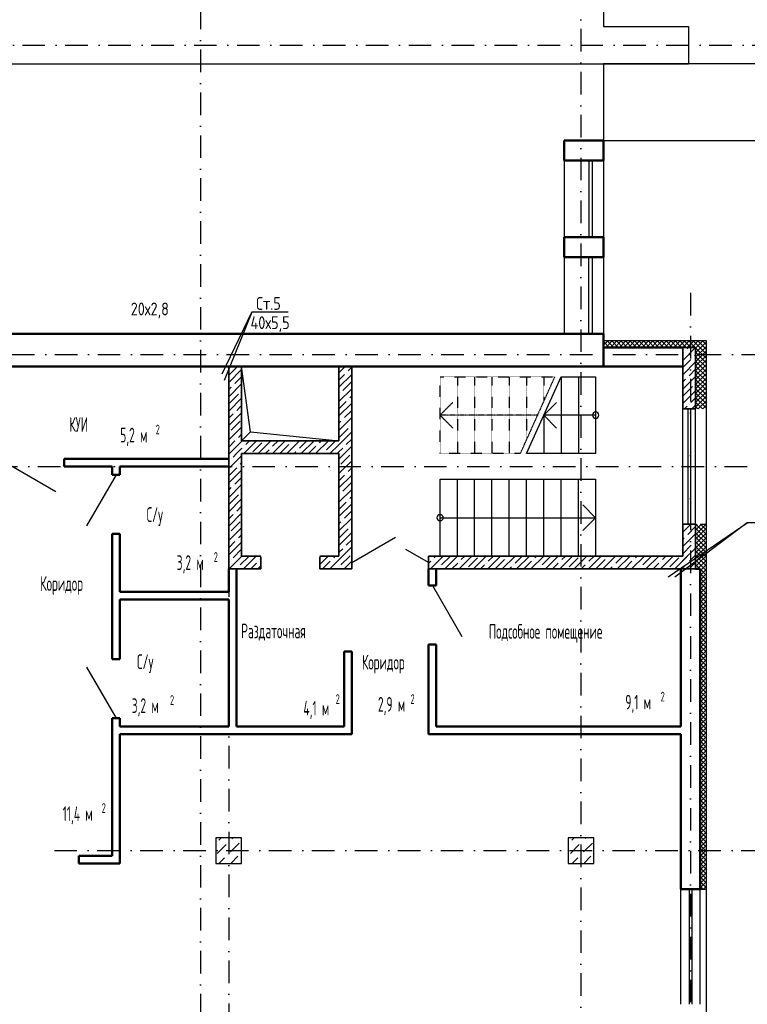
# Model space of a CAD drawing. Extents: x -1560602 to 321118, y -2308202 to -430103.
# Tile 78 of 104: x -1494215 to -1482851, y -2116615 to -2101237. Entities that reach past the tile are written whole.
import ezdxf
from ezdxf.enums import TextEntityAlignment as Align

# ---------------------------------------------------------------- set-up
doc = ezdxf.new("R2010")
doc.units = 0
doc.header["$MEASUREMENT"] = 0
for name, pattern in [('Dot & Dashed', [670.277762, 352.777767, -176.388884, 0, -141.111112]), ('Штриховая', [0.4, 0.2, -0.2]), ('Штрихпунктирная', [0.670278, 0.352778, -0.176389, 0, -0.141111])]:
    doc.linetypes.add(name, pattern=pattern)
doc.layers.get('0').update_dxf_attribs({"color": 255, "linetype": 'CONTINUOUS'})
doc.layers.add('Диафрагма', color=2, linetype='CONTINUOUS', lineweight=35)
doc.layers.add('стены', color=5, linetype='CONTINUOUS', lineweight=50)
for name, color, linetype in [('Колонна', 7, 'CONTINUOUS'), ('колонна нижнего ряда', 1, 'CONTINUOUS'), ('Оси', 253, 'Dot & Dashed'), ('отделка', 240, 'CONTINUOUS'), ('Текст', 7, 'CONTINUOUS'), ('Утеплитель', 6, 'CONTINUOUS')]:
    doc.layers.add(name, color=color, linetype=linetype)
doc.styles.get("Standard").update_dxf_attribs({"font": 'spds.shx', "width": 0.7, "height": 250})

msp = doc.modelspace()

# ---------------------------------------------------------------- linework, layer by layer
at = {"color": 0, "linetype": 'Continuous'}
for p, q in [((-1485099.3, -2090024.8), (-1485099.3, -2101344.8)), ((-1485099.3, -2101344.8), (-1483769.3, -2101344.8)), ((-1483769.3, -2101344.8), (-1483769.3, -2101924.8)), ((-1483769.3, -2101924.8), (-1485099.3, -2101924.8)), ((-1485099.3, -2101924.8), (-1485099.3, -2106254.8)), ((-1490607.9, -2107673.4), (-1490749.3, -2106654.8)), ((-1486299.3, -2108014.8), (-1485759.3, -2106814.8)), ((-1485759.3, -2106814.8), (-1485219.3, -2106814.8)), ((-1485759.3, -2106814.8), (-1485759.3, -2108014.8)), ((-1485489.3, -2106814.8), (-1485489.3, -2108014.8)), ((-1485219.3, -2106814.8), (-1485219.3, -2108014.8)), ((-1486029.3, -2107414.8), (-1485829.3, -2107214.8)), ((-1486029.3, -2107414.8), (-1486029.3, -2108014.8)), ((-1485829.3, -2107614.8), (-1486029.3, -2107414.8)), ((-1485219.3, -2107414.8), (-1486029.3, -2107414.8)), ((-1490749.3, -2107814.8), (-1490607.9, -2107673.4)), ((-1490607.9, -2107673.4), (-1489229.3, -2107814.8)), ((-1485219.3, -2108014.8), (-1486299.3, -2108014.8)), ((-1487649.3, -2109614.8), (-1487649.3, -2108414.8)), ((-1487649.3, -2108414.8), (-1485219.3, -2108414.8)), ((-1487379.3, -2109614.8), (-1487379.3, -2108414.8)), ((-1487109.3, -2109614.8), (-1487109.3, -2108414.8)), ((-1486839.3, -2109614.8), (-1486839.3, -2108414.8)), ((-1486569.3, -2109614.8), (-1486569.3, -2108414.8)), ((-1486299.3, -2109614.8), (-1486299.3, -2108414.8)), ((-1486029.3, -2109614.8), (-1486029.3, -2108414.8)), ((-1485759.3, -2109614.8), (-1485759.3, -2108414.8)), ((-1485489.3, -2109614.8), (-1485489.3, -2108414.8)), ((-1485219.3, -2108414.8), (-1485219.3, -2109614.8)), ((-1485419.3, -2108814.8), (-1485219.3, -2109014.8)), ((-1487649.3, -2109014.8), (-1485219.3, -2109014.8)), ((-1485219.3, -2109014.8), (-1485419.3, -2109214.8)), ((-1485219.3, -2109614.8), (-1487649.3, -2109614.8))]:
    msp.add_line(p, q, dxfattribs=at)
at = {"color": 0, "ltscale": 100}
for p, q in [((-1494849.3, -2101924.8), (-1483769.3, -2101924.8)), ((-1481689.3, -2101924.8), (-1485099.3, -2101924.8)), ((-1485709.3, -2103124.8), (-1485709.3, -2106144.8)), ((-1485099.3, -2103124.8), (-1485096.6, -2106144.8)), ((-1485099.3, -2103124.8), (-1481689.3, -2103124.8)), ((-1485324.3, -2103434.8), (-1485324.3, -2104634.8)), ((-1485274.3, -2103434.8), (-1485274.3, -2104634.8)), ((-1485324.3, -2106144.8), (-1485324.3, -2104944.8)), ((-1485274.3, -2104944.8), (-1485274.3, -2106144.8))]:
    msp.add_line(p, q, dxfattribs=at)
at = {"color": 0}
for p, q in [((-1491051.9, -2106769.5, 0), (-1490589.6, -2105803.2)), ((-1490589.6, -2105803.2), (-1491020.5, -2106874.8, 0)), ((-1490019.4, -2105803.2), (-1490589.6, -2105803.2)), ((-1484087.4, -2109938.6, 0), (-1482853.5, -2109096.2)), ((-1482853.5, -2109096.2), (-1483982, -2109943.3, 0)), ((-1482283.3, -2109096.2), (-1482853.5, -2109096.2))]:
    msp.add_line(p, q, dxfattribs=at)
at = {"color": 0, "linetype": 'Штриховая'}
for p, q in [((-1487649.3, -2108014.8), (-1487649.3, -2106814.8)), ((-1487649.3, -2106814.8), (-1485859.2, -2106814.8)), ((-1487379.3, -2106814.8), (-1487379.3, -2108014.8)), ((-1487109.3, -2106814.8), (-1487109.3, -2108014.8)), ((-1486839.3, -2106814.8), (-1486839.3, -2108014.8)), ((-1486569.3, -2106814.8), (-1486569.3, -2108014.8)), ((-1485859.2, -2106814.8), (-1486399.2, -2108014.8)), ((-1486299.3, -2106814.8), (-1486299.3, -2107792.8)), ((-1486029.3, -2106814.8), (-1486029.3, -2107192.8)), ((-1486399.2, -2108014.8), (-1487649.3, -2108014.8))]:
    msp.add_line(p, q, dxfattribs=at)
at = {"color": 0, "linetype": 'Штрихпунктирная'}
for p, q in [((-1487649.3, -2107414.8), (-1487449.3, -2107214.8)), ((-1487449.3, -2107614.8), (-1487649.3, -2107414.8)), ((-1486129.2, -2107414.8), (-1487649.3, -2107414.8))]:
    msp.add_line(p, q, dxfattribs=at)
at = {"color": 0, "linetype": 'Continuous'}
for centre, start, end in [((-1485219.3, -2107414.8), 90, 270), ((-1485219.3, -2107414.8), 270, 90), ((-1487649.3, -2109014.8), 90, 270), ((-1487649.3, -2109014.8), 270, 90)]:
    msp.add_arc(centre, 50, start, end, dxfattribs=at)
at = {"layer": 'Диафрагма', "color": 0, "ltscale": 100}
for p, q in [((-1483859.3, -2106354.8), (-1483859.3, -2107314.8)), ((-1483859.3, -2106354.8), (-1483659.3, -2106354.8)), ((-1483659.3, -2107314.8), (-1483659.3, -2106354.8)), ((-1483859.3, -2107314.8), (-1483659.3, -2107314.8)), ((-1490749.3, -2107814.8), (-1489229.3, -2107814.8)), ((-1483859.3, -2109114.8), (-1483859.3, -2109614.8)), ((-1483859.3, -2109114.8), (-1483659.3, -2109114.8)), ((-1483659.3, -2109814.8), (-1483659.3, -2109114.8)), ((-1487829.3, -2109814.8), (-1487829.3, -2109614.8))]:
    msp.add_line(p, q, dxfattribs=at)
at = {"layer": 'Диафрагма', "color": 0, "lineweight": -3, "ltscale": 100}
for p, q in [((-1483859.3, -2106558.8), (-1483659.3, -2106358.8)), ((-1483816.9, -2106404.1), (-1483816.9, -2106404.1)), ((-1483788.8, -2106376.1), (-1483767.5, -2106354.8)), ((-1483859.3, -2106446.6), (-1483844.9, -2106432.2)), ((-1483859.3, -2106671.1), (-1483732.7, -2106544.5)), ((-1483704.6, -2106516.4), (-1483704.6, -2106516.4)), ((-1483676.6, -2106488.3), (-1483659.3, -2106471.1)), ((-1490949.3, -2106676.8), (-1490927.3, -2106654.8)), ((-1490949.3, -2106789.1), (-1490825.8, -2106665.6)), ((-1490949.3, -2106901.4), (-1490749.3, -2106701.4)), ((-1489229.3, -2106752.9), (-1489131.2, -2106654.8)), ((-1489085.9, -2106721.8), (-1489029.3, -2106665.2)), ((-1483859.3, -2106783.3), (-1483659.3, -2106583.3)), ((-1483760.8, -2106797), (-1483659.3, -2106695.6)), ((-1490853.9, -2106918.2), (-1490749.3, -2106813.6)), ((-1489229.3, -2106977.4), (-1489029.3, -2106777.4)), ((-1489229.3, -2106865.2), (-1489142, -2106777.9)), ((-1489114, -2106749.8), (-1489114, -2106749.8)), ((-1483859.3, -2107007.8), (-1483659.3, -2106807.8)), ((-1483859.3, -2106895.6), (-1483816.9, -2106853.1)), ((-1483788.8, -2106825.1), (-1483788.8, -2106825.1)), ((-1490949.3, -2107125.9), (-1490749.3, -2106925.9)), ((-1490949.3, -2107013.6), (-1490910, -2106974.3)), ((-1490882, -2106946.3), (-1490882, -2106946.3)), ((-1489229.3, -2107201.9), (-1489029.3, -2107001.9)), ((-1489170.1, -2107030.5), (-1489029.8, -2106890.1)), ((-1483844.9, -2107105.7), (-1483704.6, -2106965.4)), ((-1483676.6, -2106937.3), (-1483676.6, -2106937.3)), ((-1490949.3, -2107350.4), (-1490749.3, -2107150.4)), ((-1490938.1, -2107226.9), (-1490797.8, -2107086.6)), ((-1490769.7, -2107058.5), (-1490769.7, -2107058.5)), ((-1489229.3, -2107089.7), (-1489226.2, -2107086.6)), ((-1489198.2, -2107058.5), (-1489198.2, -2107058.5)), ((-1489085.9, -2107170.8), (-1489085.9, -2107170.8)), ((-1489057.9, -2107142.7), (-1489029.3, -2107114.2)), ((-1483859.3, -2107232.3), (-1483659.3, -2107032.3)), ((-1483732.7, -2107218), (-1483659.3, -2107144.6)), ((-1490825.8, -2107339.1), (-1490749.3, -2107262.6)), ((-1489229.3, -2107314.2), (-1489114, -2107198.8)), ((-1489229.3, -2107426.4), (-1489029.3, -2107226.4)), ((-1483829.5, -2107314.8), (-1483788.8, -2107274.1)), ((-1483760.8, -2107246), (-1483760.8, -2107246)), ((-1483717.3, -2107314.8), (-1483659.3, -2107256.9)), ((-1490949.3, -2107574.9), (-1490749.3, -2107374.9)), ((-1490949.3, -2107462.6), (-1490882, -2107395.3)), ((-1490853.9, -2107367.2), (-1490853.9, -2107367.2)), ((-1489229.3, -2107650.9), (-1489029.3, -2107450.9)), ((-1489170.1, -2107479.5), (-1489170.1, -2107479.5)), ((-1489142, -2107451.4), (-1489029.3, -2107338.7)), ((-1490949.3, -2107799.4), (-1490749.3, -2107599.4)), ((-1490910, -2107647.8), (-1490769.7, -2107507.5)), ((-1489229.3, -2107538.7), (-1489198.2, -2107507.5)), ((-1489226.2, -2107760.1), (-1489085.9, -2107619.8)), ((-1489057.9, -2107591.7), (-1489057.9, -2107591.7)), ((-1489029.8, -2107563.7), (-1489029.3, -2107563.2)), ((-1490938.1, -2107675.9), (-1490938.1, -2107675.9)), ((-1490825.8, -2107788.2), (-1490825.8, -2107788.2)), ((-1490797.8, -2107760.1), (-1490749.3, -2107711.6)), ((-1489229.3, -2107875.4), (-1489029.3, -2107675.4)), ((-1489114, -2107872.4), (-1489029.3, -2107787.7)), ((-1490949.3, -2107911.6), (-1490853.9, -2107816.2)), ((-1490940.2, -2108014.8), (-1490749.3, -2107823.9)), ((-1490828, -2108014.8), (-1490749.3, -2107936.1)), ((-1490749.3, -2107823.9), (-1490740.2, -2107814.8)), ((-1490749.3, -2107936.1), (-1490741.7, -2107928.5)), ((-1490715.7, -2108014.8), (-1490515.7, -2107814.8)), ((-1490713.6, -2107900.4), (-1490713.6, -2107900.4)), ((-1490685.5, -2107872.4), (-1490628, -2107814.8)), ((-1490573.3, -2107984.6), (-1490433, -2107844.3)), ((-1490491.2, -2108014.8), (-1490291.2, -2107814.8)), ((-1490404.9, -2107816.2), (-1490404.9, -2107816.2)), ((-1490292.6, -2107928.5), (-1490292.6, -2107928.5)), ((-1490266.7, -2108014.8), (-1490066.7, -2107814.8)), ((-1490264.6, -2107900.4), (-1490179, -2107814.8)), ((-1490152.3, -2108012.7), (-1490012, -2107872.4)), ((-1490042.2, -2108014.8), (-1489842.2, -2107814.8)), ((-1489983.9, -2107844.3), (-1489983.9, -2107844.3)), ((-1489955.9, -2107816.2), (-1489954.5, -2107814.8)), ((-1489843.6, -2107928.5), (-1489729.9, -2107814.8)), ((-1489817.7, -2108014.8), (-1489617.7, -2107814.8)), ((-1489705.4, -2108014.8), (-1489591.1, -2107900.4)), ((-1489593.2, -2108014.8), (-1489393.2, -2107814.8)), ((-1489563, -2107872.4), (-1489563, -2107872.4)), ((-1489534.9, -2107844.3), (-1489505.4, -2107814.8)), ((-1489422.7, -2107956.5), (-1489282.4, -2107816.2)), ((-1489368.7, -2108014.8), (-1489229.3, -2107875.4)), ((-1489229.3, -2108099.9), (-1489029.3, -2107899.9)), ((-1489229.3, -2107987.7), (-1489170.1, -2107928.5)), ((-1489142, -2107900.4), (-1489142, -2107900.4)), ((-1490949.3, -2108023.9), (-1490940.2, -2108014.8)), ((-1490949.3, -2108248.4), (-1490749.3, -2108048.4)), ((-1490910, -2108096.9), (-1490910, -2108096.9)), ((-1490882, -2108068.8), (-1490828, -2108014.8)), ((-1490601.3, -2108012.7), (-1490601.3, -2108012.7)), ((-1490379, -2108014.8), (-1490320.7, -2107956.5)), ((-1489929.9, -2108014.8), (-1489899.8, -2107984.6)), ((-1489871.7, -2107956.5), (-1489871.7, -2107956.5)), ((-1489480.9, -2108014.8), (-1489478.8, -2108012.7)), ((-1489450.7, -2107984.6), (-1489450.7, -2107984.6)), ((-1489256.4, -2108014.8), (-1489229.3, -2107987.7)), ((-1489198.2, -2108181), (-1489057.9, -2108040.7)), ((-1489029.8, -2108012.7), (-1489029.8, -2108012.7)), ((-1490949.3, -2108136.1), (-1490938.1, -2108124.9)), ((-1490949.3, -2108360.6), (-1490825.8, -2108237.2)), ((-1490797.8, -2108209.1), (-1490797.8, -2108209.1)), ((-1490769.7, -2108181), (-1490749.3, -2108160.6)), ((-1489229.3, -2108324.4), (-1489029.3, -2108124.4)), ((-1489226.2, -2108209.1), (-1489226.2, -2108209.1)), ((-1489085.9, -2108293.3), (-1489029.3, -2108236.7)), ((-1490949.3, -2108472.9), (-1490749.3, -2108272.9)), ((-1490853.9, -2108489.7), (-1490749.3, -2108385.2)), ((-1489229.3, -2108549), (-1489029.3, -2108349)), ((-1489229.3, -2108436.7), (-1489142, -2108349.4)), ((-1489114, -2108321.4), (-1489114, -2108321.4)), ((-1490949.3, -2108697.4), (-1490749.3, -2108497.4)), ((-1490949.3, -2108585.2), (-1490910, -2108545.9)), ((-1490882, -2108517.8), (-1490882, -2108517.8)), ((-1489170.1, -2108602), (-1489029.8, -2108461.7)), ((-1490938.1, -2108798.4), (-1490797.8, -2108658.1)), ((-1490769.7, -2108630.1), (-1490769.7, -2108630.1)), ((-1489229.3, -2108773.5), (-1489029.3, -2108573.5)), ((-1489229.3, -2108661.2), (-1489226.2, -2108658.1)), ((-1489198.2, -2108630.1), (-1489198.2, -2108630.1)), ((-1489057.9, -2108714.2), (-1489029.3, -2108685.7)), ((-1490949.3, -2108921.9), (-1490749.3, -2108721.9)), ((-1490825.8, -2108910.7), (-1490749.3, -2108834.2)), ((-1489229.3, -2108885.7), (-1489114, -2108770.4)), ((-1489229.3, -2108998), (-1489029.3, -2108798)), ((-1489085.9, -2108742.3), (-1489085.9, -2108742.3)), ((-1490949.3, -2109146.4), (-1490749.3, -2108946.4)), ((-1490949.3, -2109034.2), (-1490882, -2108966.8)), ((-1490853.9, -2108938.8), (-1490853.9, -2108938.8)), ((-1489229.3, -2109222.5), (-1489029.3, -2109022.5)), ((-1489142, -2109022.9), (-1489029.3, -2108910.2)), ((-1490949.3, -2109370.9), (-1490749.3, -2109170.9)), ((-1490910, -2109219.4), (-1490769.7, -2109079.1)), ((-1489229.3, -2109110.2), (-1489198.2, -2109079.1)), ((-1489170.1, -2109051), (-1489170.1, -2109051)), ((-1489057.9, -2109163.3), (-1489057.9, -2109163.3)), ((-1489029.8, -2109135.2), (-1489029.3, -2109134.7)), ((-1483859.5, -2109240.9), (-1483733.5, -2109114.8)), ((-1483859.3, -2109128.4), (-1483845.7, -2109114.8)), ((-1483782, -2109275.5), (-1483659.3, -2109152.9)), ((-1490938.1, -2109247.5), (-1490938.1, -2109247.5)), ((-1490797.8, -2109331.6), (-1490749.3, -2109283.2)), ((-1489229.3, -2109447), (-1489029.3, -2109247)), ((-1489226.2, -2109331.6), (-1489085.9, -2109191.3)), ((-1483860, -2109465.8), (-1483659.3, -2109265.1)), ((-1483859.8, -2109353.3), (-1483838.1, -2109331.6)), ((-1483810, -2109303.6), (-1483810, -2109303.6)), ((-1490949.3, -2109483.2), (-1490853.9, -2109387.8)), ((-1490949.3, -2109595.4), (-1490749.3, -2109395.4)), ((-1490825.8, -2109359.7), (-1490825.8, -2109359.7)), ((-1489172.6, -2109614.8), (-1489029.3, -2109471.5)), ((-1489142, -2109472), (-1489142, -2109472)), ((-1489114, -2109443.9), (-1489029.3, -2109359.2)), ((-1483860.2, -2109578.2), (-1483725.8, -2109443.9)), ((-1483697.8, -2109415.8), (-1483697.8, -2109415.8)), ((-1483669.7, -2109387.8), (-1483659.3, -2109377.4)), ((-1490944.2, -2109814.8), (-1490744.2, -2109614.8)), ((-1490882, -2109640.3), (-1490749.3, -2109507.7)), ((-1490769.7, -2109752.6), (-1490631.9, -2109614.8)), ((-1490719.7, -2109814.8), (-1490519.7, -2109614.8)), ((-1489529.3, -2109747), (-1489397.1, -2109614.8)), ((-1489529.3, -2109634.7), (-1489509.4, -2109614.8)), ((-1489372.6, -2109814.8), (-1489172.6, -2109614.8)), ((-1489310.4, -2109640.3), (-1489284.9, -2109614.8)), ((-1489229.3, -2109559.2), (-1489170.1, -2109500)), ((-1489198.2, -2109752.6), (-1489060.4, -2109614.8)), ((-1489060.4, -2109614.8), (-1489057.9, -2109612.3)), ((-1489029.8, -2109584.2), (-1489029.8, -2109584.2)), ((-1487829.3, -2109618.5), (-1487825.6, -2109614.8)), ((-1487801.1, -2109814.8), (-1487601.1, -2109614.8)), ((-1487738.9, -2109640.3), (-1487713.3, -2109614.8)), ((-1487626.6, -2109752.6), (-1487488.8, -2109614.8)), ((-1487576.6, -2109814.8), (-1487376.6, -2109614.8)), ((-1487352.1, -2109814.8), (-1487152.1, -2109614.8)), ((-1487317.9, -2109668.4), (-1487264.3, -2109614.8)), ((-1487127.6, -2109814.8), (-1486927.6, -2109614.8)), ((-1486903.1, -2109814.8), (-1486703.1, -2109614.8)), ((-1486897, -2109696.5), (-1486815.3, -2109614.8)), ((-1486678.6, -2109814.8), (-1486478.6, -2109614.8)), ((-1486476, -2109724.5), (-1486366.3, -2109614.8)), ((-1486454, -2109814.8), (-1486254, -2109614.8)), ((-1486229.5, -2109814.8), (-1486029.5, -2109614.8)), ((-1486167.3, -2109640.3), (-1486141.8, -2109614.8)), ((-1486055.1, -2109752.6), (-1485917.3, -2109614.8)), ((-1486005, -2109814.8), (-1485805, -2109614.8)), ((-1485780.5, -2109814.8), (-1485580.5, -2109614.8)), ((-1485746.4, -2109668.4), (-1485692.8, -2109614.8)), ((-1485556, -2109814.8), (-1485356, -2109614.8)), ((-1485331.5, -2109814.8), (-1485131.5, -2109614.8)), ((-1485325.4, -2109696.5), (-1485243.8, -2109614.8)), ((-1485107, -2109814.8), (-1484907, -2109614.8)), ((-1484904.5, -2109724.5), (-1484794.8, -2109614.8)), ((-1484882.5, -2109814.8), (-1484682.5, -2109614.8)), ((-1484658, -2109814.8), (-1484458, -2109614.8)), ((-1484595.8, -2109640.3), (-1484570.2, -2109614.8)), ((-1484483.5, -2109752.6), (-1484345.7, -2109614.8)), ((-1484433.5, -2109814.8), (-1484233.5, -2109614.8)), ((-1484209, -2109814.8), (-1484009, -2109614.8)), ((-1484174.8, -2109668.4), (-1484121.2, -2109614.8)), ((-1483984.5, -2109814.8), (-1483789.3, -2109619.6)), ((-1483860.4, -2109690.7), (-1483659.3, -2109489.6)), ((-1483753.9, -2109696.5), (-1483659.3, -2109601.9)), ((-1490949.3, -2109707.7), (-1490938.1, -2109696.5)), ((-1490910, -2109668.4), (-1490910, -2109668.4)), ((-1490797.8, -2109780.7), (-1490797.8, -2109780.7)), ((-1490607.4, -2109814.8), (-1490517.1, -2109724.5)), ((-1490495.2, -2109814.8), (-1490449.3, -2109769)), ((-1490489.1, -2109696.5), (-1490489.1, -2109696.5)), ((-1490461, -2109668.4), (-1490449.3, -2109656.7)), ((-1489484.9, -2109814.8), (-1489366.5, -2109696.5)), ((-1489338.5, -2109668.4), (-1489338.5, -2109668.4)), ((-1489226.2, -2109780.7), (-1489226.2, -2109780.7)), ((-1489148.1, -2109814.8), (-1489029.3, -2109696)), ((-1487829.3, -2109730.8), (-1487795, -2109696.5)), ((-1487766.9, -2109668.4), (-1487766.9, -2109668.4)), ((-1487654.7, -2109780.7), (-1487654.7, -2109780.7)), ((-1487464.3, -2109814.8), (-1487374.1, -2109724.5)), ((-1487346, -2109696.5), (-1487346, -2109696.5)), ((-1487205.7, -2109780.7), (-1487065.4, -2109640.3)), ((-1487015.3, -2109814.8), (-1486953.1, -2109752.6)), ((-1486925, -2109724.5), (-1486925, -2109724.5)), ((-1486784.7, -2109808.7), (-1486644.4, -2109668.4)), ((-1486616.3, -2109640.3), (-1486616.3, -2109640.3)), ((-1486566.3, -2109814.8), (-1486532.2, -2109780.7)), ((-1486504.1, -2109752.6), (-1486504.1, -2109752.6)), ((-1486341.8, -2109814.8), (-1486223.5, -2109696.5)), ((-1486195.4, -2109668.4), (-1486195.4, -2109668.4)), ((-1486083.1, -2109780.7), (-1486083.1, -2109780.7)), ((-1485892.8, -2109814.8), (-1485802.5, -2109724.5)), ((-1485774.4, -2109696.5), (-1485774.4, -2109696.5)), ((-1485634.1, -2109780.7), (-1485493.8, -2109640.3)), ((-1485443.8, -2109814.8), (-1485381.6, -2109752.6)), ((-1485353.5, -2109724.5), (-1485353.5, -2109724.5)), ((-1485213.2, -2109808.7), (-1485072.9, -2109668.4)), ((-1485044.8, -2109640.3), (-1485044.8, -2109640.3)), ((-1484994.8, -2109814.8), (-1484960.6, -2109780.7)), ((-1484932.5, -2109752.6), (-1484932.5, -2109752.6)), ((-1484770.2, -2109814.8), (-1484651.9, -2109696.5)), ((-1484623.9, -2109668.4), (-1484623.9, -2109668.4)), ((-1484511.6, -2109780.7), (-1484511.6, -2109780.7)), ((-1484321.2, -2109814.8), (-1484231, -2109724.5)), ((-1484202.9, -2109696.5), (-1484202.9, -2109696.5)), ((-1484062.6, -2109780.7), (-1483922.3, -2109640.3)), ((-1483872.2, -2109814.8), (-1483810, -2109752.6)), ((-1483860.6, -2109803.2), (-1483810, -2109752.6)), ((-1483782, -2109724.5), (-1483782, -2109724.5)), ((-1483760, -2109814.8), (-1483659.3, -2109714.1)), ((-1490831.9, -2109814.8), (-1490825.8, -2109808.7)), ((-1489260.4, -2109814.8), (-1489254.3, -2109808.7)), ((-1489035.9, -2109814.8), (-1489029.3, -2109808.2)), ((-1487688.8, -2109814.8), (-1487682.8, -2109808.7)), ((-1487233.7, -2109808.7), (-1487233.7, -2109808.7)), ((-1486117.3, -2109814.8), (-1486111.2, -2109808.7)), ((-1485662.2, -2109808.7), (-1485662.2, -2109808.7)), ((-1484545.7, -2109814.8), (-1484539.7, -2109808.7)), ((-1484090.6, -2109808.7), (-1484090.6, -2109808.7))]:
    msp.add_line(p, q, dxfattribs=at)
at = {"layer": 'Диафрагма', "color": 0, "linetype": 'Continuous'}
for p, q in [((-1490949.4, -2107991.8), (-1490949.4, -2106677.8)), ((-1490949.3, -2106654.8), (-1490949.3, -2108014.8)), ((-1490749.3, -2106654.8), (-1489229.3, -2106654.8)), ((-1490749.3, -2107814.8), (-1490749.3, -2106654.8)), ((-1490749.3, -2106654.8), (-1489229.3, -2106654.8)), ((-1490749.3, -2107814.8), (-1490749.3, -2106654.8)), ((-1489229.3, -2106654.8), (-1489229.3, -2107814.8)), ((-1489229.3, -2106654.8), (-1489229.3, -2107814.8)), ((-1489029.3, -2109814.8), (-1489029.3, -2106654.8)), ((-1490949.3, -2108014.8), (-1490949.3, -2109814.8)), ((-1490749.3, -2108014.8), (-1489229.3, -2108014.8)), ((-1490749.3, -2109614.8), (-1490749.3, -2108014.8)), ((-1489229.3, -2108014.8), (-1489229.3, -2109614.8)), ((-1490449.3, -2109614.8), (-1490749.3, -2109614.8)), ((-1490449.3, -2109624.8), (-1490449.3, -2109814.8)), ((-1490449.3, -2109624.8), (-1490449.3, -2109814.8)), ((-1490449.3, -2109624.8), (-1490449.3, -2109814.8)), ((-1489229.3, -2109614.8), (-1489529.3, -2109614.8)), ((-1489529.3, -2109624.8), (-1489529.3, -2109814.8)), ((-1489529.3, -2109814.8), (-1489529.3, -2109624.8)), ((-1489529.3, -2109624.8), (-1489529.3, -2109814.8)), ((-1483859.3, -2109614.8), (-1487829.3, -2109614.8)), ((-1490949.3, -2109814.8), (-1490449.3, -2109814.8)), ((-1489529.3, -2109814.8), (-1489029.3, -2109814.8)), ((-1487829.3, -2109814.8), (-1483659.3, -2109814.8))]:
    msp.add_line(p, q, dxfattribs=at)
at = {"layer": 'Колонна', "color": 0, "linetype": 'Continuous'}
for p, q in [((-1490749.3, -2114014.8), (-1491149.3, -2114014.8)), ((-1491149.3, -2114014.8), (-1491149.3, -2114414.8)), ((-1490749.3, -2114414.8), (-1490749.3, -2114014.8)), ((-1485249.3, -2114014.8), (-1485649.3, -2114014.8)), ((-1485649.3, -2114014.8), (-1485649.3, -2114414.8)), ((-1485249.3, -2114414.8), (-1485249.3, -2114014.8)), ((-1491149.3, -2114414.8), (-1490749.3, -2114414.8)), ((-1485649.3, -2114414.8), (-1485249.3, -2114414.8))]:
    msp.add_line(p, q, dxfattribs=at)
at = {"layer": 'колонна нижнего ряда', "color": 0, "ltscale": 100}
for p, q in [((-1491106.4, -2114050.5), (-1491070.6, -2114014.8)), ((-1490945.5, -2114073.5), (-1490945.5, -2114073.5)), ((-1490922.5, -2114234.4), (-1490784.7, -2114096.5)), ((-1490899.6, -2114027.6), (-1490886.8, -2114014.8)), ((-1485636.9, -2114096.5), (-1485636.9, -2114096.5)), ((-1485591, -2114050.5), (-1485555.2, -2114014.8)), ((-1485430.1, -2114073.5), (-1485430.1, -2114073.5)), ((-1485407.1, -2114234.4), (-1485269.2, -2114096.5)), ((-1485384.1, -2114027.6), (-1485371.4, -2114014.8)), ((-1491129.4, -2114257.4), (-1490991.5, -2114119.5)), ((-1485613.9, -2114257.4), (-1485476, -2114119.5)), ((-1491102.9, -2114414.8), (-1491014.5, -2114326.3)), ((-1490968.5, -2114280.4), (-1490968.5, -2114280.4)), ((-1490919.1, -2114414.8), (-1490807.6, -2114303.3)), ((-1490761.7, -2114257.4), (-1490761.7, -2114257.4)), ((-1485587.5, -2114414.8), (-1485499, -2114326.3)), ((-1485453.1, -2114280.4), (-1485453.1, -2114280.4)), ((-1485403.7, -2114414.8), (-1485292.2, -2114303.3))]:
    msp.add_line(p, q, dxfattribs=at)
at = {"layer": 'Оси', "color": 0, "linetype": 'Штрихпунктирная', "lineweight": -3, "ltscale": 1000}
for p, q in [((-1491389.3, -2086954.8), (-1491389.3, -2129560.8)), ((-1485449.3, -2089314.8), (-1485449.3, -2132549.8)), ((-1505569.2, -2101634.8), (-1479114.3, -2101634.8)), ((-1483739.3, -2105504.8), (-1483739.3, -2132549.8)), ((-1499029.9, -2106464.8), (-1479114.3, -2106464.8)), ((-1490949.3, -2107214.8), (-1490949.3, -2129570.3)), ((-1501306.6, -2108214.8), (-1479114.3, -2108214.8)), ((-1493673.3, -2114214.8), (-1479114.3, -2114214.8))]:
    msp.add_line(p, q, dxfattribs=at)
at = {"layer": 'отделка', "color": 0, "ltscale": 100}
for p, q in [((-1483859.3, -2109114.8), (-1483859.3, -2107314.8)), ((-1483772.3, -2109114.8), (-1483772.3, -2107314.8)), ((-1483732.3, -2109114.8), (-1483732.3, -2107314.8)), ((-1483659.3, -2109114.8), (-1483659.3, -2107314.8)), ((-1493651.2, -2108609.8), (-1494439.3, -2108154.8)), ((-1492709.3, -2108344.8), (-1493169.3, -2109141.5)), ((-1489029.3, -2109714.8), (-1488345.2, -2109319.8)), ((-1487829.3, -2109714.8), (-1488184.4, -2109509.8)), ((-1487769.3, -2110074.8), (-1487309.3, -2110871.5)), ((-1493169.3, -2111348.1), (-1492709.3, -2112144.8)), ((-1483889.3, -2116614.8), (-1483889.3, -2114814.8)), ((-1483753.4, -2116614.8), (-1483753.4, -2114814.8)), ((-1483713.4, -2116614.8), (-1483713.4, -2114814.8)), ((-1483589.3, -2116614.8), (-1483589.3, -2114814.8))]:
    msp.add_line(p, q, dxfattribs=at)
at = {"layer": 'стены', "color": 0, "ltscale": 100}
for p, q in [((-1485709.3, -2103124.8), (-1485099.3, -2103124.8)), ((-1485709.3, -2103434.8), (-1485709.3, -2103124.8)), ((-1485099.3, -2103124.8), (-1485099.3, -2103434.8)), ((-1485099.3, -2103434.8), (-1485709.3, -2103434.8)), ((-1485709.3, -2104634.8), (-1485099.3, -2104634.8)), ((-1485709.3, -2104944.8), (-1485709.3, -2104634.8)), ((-1485099.3, -2104634.8), (-1485099.3, -2104944.8)), ((-1485099.3, -2104944.8), (-1485709.3, -2104944.8)), ((-1494849.3, -2106144.8), (-1485096.6, -2106144.8)), ((-1485096.6, -2106144.8), (-1485096.6, -2106654.8)), ((-1483859.3, -2106354.8), (-1485096.6, -2106354.8)), ((-1485096.6, -2106354.8), (-1485096.6, -2106654.8)), ((-1485096.6, -2106654.8), (-1494849.3, -2106654.8)), ((-1494699.3, -2106654.8), (-1485096.6, -2106654.8)), ((-1485096.6, -2106654.8), (-1483859.3, -2106654.8)), ((-1493519.3, -2108094.8), (-1493519.3, -2108214.8)), ((-1492769.3, -2108344.8), (-1492649.3, -2108344.8)), ((-1492769.3, -2109264.8), (-1492649.3, -2109264.8)), ((-1483889.3, -2109814.8), (-1483889.3, -2112274.8)), ((-1483659.3, -2109814.8), (-1483589.3, -2109814.8)), ((-1483589.3, -2114814.8), (-1483589.3, -2109814.8)), ((-1487829.3, -2110074.8), (-1487709.3, -2110074.8)), ((-1487829.3, -2110994.8), (-1487709.3, -2110994.8)), ((-1489149.3, -2111104.8), (-1489029.3, -2111104.8)), ((-1492769.3, -2111224.8), (-1492649.3, -2111224.8)), ((-1492769.3, -2112144.8), (-1492649.3, -2112144.8)), ((-1483889.3, -2112394.8), (-1483889.3, -2114814.8)), ((-1483659.3, -2114814.8), (-1483889.3, -2114814.8)), ((-1483589.3, -2114814.8), (-1483659.3, -2114814.8)), ((-1483589.3, -2114814.8), (-1483659.3, -2114814.8))]:
    msp.add_line(p, q, dxfattribs=at)
at = {"layer": 'стены', "color": 0, "linetype": 'Continuous'}
for p, q in [((-1490949.3, -2108094.8), (-1493519.3, -2108094.8)), ((-1493519.3, -2108214.8), (-1492769.3, -2108214.8)), ((-1492769.3, -2108214.8), (-1492769.3, -2108344.8)), ((-1492649.3, -2108214.8), (-1490949.3, -2108214.8)), ((-1492649.3, -2108344.8), (-1492649.3, -2108214.8)), ((-1492769.3, -2109264.8), (-1492769.3, -2111224.8)), ((-1492649.3, -2110174.8), (-1492649.3, -2109264.8)), ((-1490949.3, -2109814.8), (-1490949.3, -2110174.8)), ((-1490829.3, -2112274.8), (-1490829.3, -2109814.8)), ((-1487829.3, -2109814.8), (-1487829.3, -2110074.8)), ((-1487709.3, -2110074.8), (-1487709.3, -2109814.8)), ((-1490949.3, -2110174.8), (-1492649.3, -2110174.8)), ((-1492649.3, -2110294.8), (-1490949.3, -2110294.8)), ((-1492649.3, -2111224.8), (-1492649.3, -2110294.8)), ((-1490949.3, -2110294.8), (-1490949.3, -2112274.8)), ((-1487829.3, -2112394.8), (-1487829.3, -2110994.8)), ((-1487709.3, -2110994.8), (-1487709.3, -2112274.8)), ((-1489149.3, -2112274.8), (-1489149.3, -2111104.8)), ((-1489029.3, -2112394.8), (-1489029.3, -2111104.8)), ((-1492769.3, -2112144.8), (-1492769.3, -2114294.8)), ((-1492649.3, -2112274.8), (-1492649.3, -2112144.8)), ((-1490949.3, -2112274.8), (-1492649.3, -2112274.8)), ((-1492649.3, -2112394.8), (-1489029.3, -2112394.8)), ((-1492649.3, -2114414.8), (-1492649.3, -2112394.8)), ((-1489149.3, -2112274.8), (-1490829.3, -2112274.8)), ((-1487829.3, -2112394.8), (-1483889.3, -2112394.8)), ((-1483889.3, -2112274.8), (-1487709.3, -2112274.8)), ((-1492769.3, -2114294.8), (-1493289.3, -2114294.8)), ((-1493289.3, -2114294.8), (-1493289.3, -2114414.8)), ((-1493289.3, -2114414.8), (-1492649.3, -2114414.8))]:
    msp.add_line(p, q, dxfattribs=at)
at = {"layer": 'Утеплитель', "color": 0, "linetype": 'Continuous'}
for p, q in [((-1483489.3, -2106254.8), (-1485099.3, -2106254.8)), ((-1485097.5, -2106321.2), (-1485031.1, -2106254.8)), ((-1485060.4, -2106354.8), (-1484960.4, -2106254.8)), ((-1484937.3, -2106354.8), (-1485037.3, -2106254.8)), ((-1484989.7, -2106354.8), (-1484889.7, -2106254.8)), ((-1484866.6, -2106354.8), (-1484966.6, -2106254.8)), ((-1484919, -2106354.8), (-1484819, -2106254.8)), ((-1484795.9, -2106354.8), (-1484895.9, -2106254.8)), ((-1484848.3, -2106354.8), (-1484748.3, -2106254.8)), ((-1484725.2, -2106354.8), (-1484825.2, -2106254.8)), ((-1484777.6, -2106354.8), (-1484677.6, -2106254.8)), ((-1484654.5, -2106354.8), (-1484754.5, -2106254.8)), ((-1484706.8, -2106354.8), (-1484606.8, -2106254.8)), ((-1484583.8, -2106354.8), (-1484683.8, -2106254.8)), ((-1484636.1, -2106354.8), (-1484536.1, -2106254.8)), ((-1484513.1, -2106354.8), (-1484613.1, -2106254.8)), ((-1484565.4, -2106354.8), (-1484465.4, -2106254.8)), ((-1484442.4, -2106354.8), (-1484542.4, -2106254.8)), ((-1484494.7, -2106354.8), (-1484394.7, -2106254.8)), ((-1484371.7, -2106354.8), (-1484471.7, -2106254.8)), ((-1484424, -2106354.8), (-1484324, -2106254.8)), ((-1484300.9, -2106354.8), (-1484400.9, -2106254.8)), ((-1484353.3, -2106354.8), (-1484253.3, -2106254.8)), ((-1484230.2, -2106354.8), (-1484330.2, -2106254.8)), ((-1484282.6, -2106354.8), (-1484182.6, -2106254.8)), ((-1484159.5, -2106354.8), (-1484259.5, -2106254.8)), ((-1484211.9, -2106354.8), (-1484111.9, -2106254.8)), ((-1484088.8, -2106354.8), (-1484188.8, -2106254.8)), ((-1484141.2, -2106354.8), (-1484041.2, -2106254.8)), ((-1484018.1, -2106354.8), (-1484118.1, -2106254.8)), ((-1484070.4, -2106354.8), (-1483970.4, -2106254.8)), ((-1483947.4, -2106354.8), (-1484047.4, -2106254.8)), ((-1483999.7, -2106354.8), (-1483899.7, -2106254.8)), ((-1483876.7, -2106354.8), (-1483976.7, -2106254.8)), ((-1483929, -2106354.8), (-1483829, -2106254.8)), ((-1483806, -2106354.8), (-1483906, -2106254.8)), ((-1483858.3, -2106354.8), (-1483758.3, -2106254.8)), ((-1483735.3, -2106354.8), (-1483835.3, -2106254.8)), ((-1483787.6, -2106354.8), (-1483687.6, -2106254.8)), ((-1483664.6, -2106354.8), (-1483764.6, -2106254.8)), ((-1483716.9, -2106354.8), (-1483616.9, -2106254.8)), ((-1483489.5, -2106459.1), (-1483693.8, -2106254.8)), ((-1483659.3, -2106367.9), (-1483546.2, -2106254.8)), ((-1483489.5, -2106388.5), (-1483623.1, -2106254.8)), ((-1483489.4, -2106317.8), (-1483552.4, -2106254.8)), ((-1483489.3, -2107328.6), (-1483489.3, -2106254.8)), ((-1485008.1, -2106354.8), (-1485099.1, -2106263.8)), ((-1485078.8, -2106354.8), (-1485097.1, -2106336.4)), ((-1483659.3, -2106438.6), (-1483489.3, -2106268.7)), ((-1483659.3, -2106509.4), (-1483489.4, -2106339.4)), ((-1483489.6, -2106529.7), (-1483659.3, -2106360)), ((-1483659.3, -2106580.1), (-1483489.5, -2106410.2)), ((-1483489.7, -2106600.4), (-1483659.3, -2106430.7)), ((-1483659.3, -2106650.8), (-1483489.6, -2106481)), ((-1483489.8, -2106671), (-1483659.3, -2106501.5)), ((-1483659.3, -2106721.5), (-1483489.6, -2106551.8)), ((-1483489.8, -2106741.6), (-1483659.3, -2106572.2)), ((-1483659.3, -2106792.2), (-1483489.7, -2106622.6)), ((-1483489.9, -2106812.3), (-1483659.3, -2106642.9)), ((-1483659.3, -2106862.9), (-1483489.8, -2106693.4)), ((-1483490, -2106882.9), (-1483659.3, -2106713.6)), ((-1483659.3, -2106933.6), (-1483489.9, -2106764.2)), ((-1483490.1, -2106953.5), (-1483659.3, -2106784.3)), ((-1483659.3, -2107004.3), (-1483489.9, -2106835)), ((-1483490.1, -2107024.2), (-1483659.3, -2106855)), ((-1483659.3, -2107075), (-1483490, -2106905.7)), ((-1483490.2, -2107094.8), (-1483659.3, -2106925.7)), ((-1483659.3, -2107145.7), (-1483490.1, -2106976.5)), ((-1483490.3, -2107165.4), (-1483659.3, -2106996.4)), ((-1483659.3, -2107216.5), (-1483490.2, -2107047.3)), ((-1483490.4, -2107236.1), (-1483659.3, -2107067.1)), ((-1483659.3, -2107287.2), (-1483490.2, -2107118.1)), ((-1483490.5, -2107306.7), (-1483659.3, -2107137.9)), ((-1483553.1, -2107314.8), (-1483659.3, -2107208.6)), ((-1483623.8, -2107314.8), (-1483659.3, -2107279.3)), ((-1483616.2, -2107314.8), (-1483490.3, -2107188.9)), ((-1483545.5, -2107314.8), (-1483490.4, -2107259.7)), ((-1483489.3, -2128174.8), (-1483489.3, -2107328.6)), ((-1483659.3, -2109138.9), (-1483635.2, -2109114.8)), ((-1483659.3, -2109209.6), (-1483564.5, -2109114.8)), ((-1483659.3, -2109280.3), (-1483493.8, -2109114.8)), ((-1483489.3, -2109279.1), (-1483653.6, -2109114.8)), ((-1483589.3, -2109114.8), (-1483489.3, -2109114.8)), ((-1483489.3, -2109208.4), (-1483582.9, -2109114.8)), ((-1483489.3, -2109137.7), (-1483512.2, -2109114.8)), ((-1483489.3, -2109349.8), (-1483659.3, -2109179.8)), ((-1483659.3, -2109351), (-1483489.3, -2109181)), ((-1483489.3, -2109420.5), (-1483659.3, -2109250.5)), ((-1483659.3, -2109421.7), (-1483489.3, -2109251.7)), ((-1483489.3, -2109491.2), (-1483659.3, -2109321.2)), ((-1483659.3, -2109492.4), (-1483489.3, -2109322.4)), ((-1483489.3, -2109561.9), (-1483659.3, -2109391.9)), ((-1483659.3, -2109563.1), (-1483489.3, -2109393.1)), ((-1483489.3, -2109632.7), (-1483659.3, -2109462.6)), ((-1483659.3, -2109633.8), (-1483489.3, -2109463.8)), ((-1483489.3, -2109703.4), (-1483659.3, -2109533.4)), ((-1483659.3, -2109704.6), (-1483489.3, -2109534.6)), ((-1483489.3, -2109774.1), (-1483659.3, -2109604.1)), ((-1483659.3, -2109775.3), (-1483489.3, -2109605.3)), ((-1483489.3, -2109844.8), (-1483659.3, -2109674.8)), ((-1483590, -2109814.8), (-1483659.3, -2109745.5)), ((-1483628.1, -2109814.8), (-1483489.3, -2109676)), ((-1483589.3, -2109846.7), (-1483489.3, -2109746.7)), ((-1483489.3, -2109915.5), (-1483589.3, -2109815.5)), ((-1483589.3, -2109917.4), (-1483489.3, -2109817.4)), ((-1483489.3, -2109986.2), (-1483589.3, -2109886.2)), ((-1483589.3, -2109988.1), (-1483489.3, -2109888.1)), ((-1483489.3, -2110056.9), (-1483589.3, -2109956.9)), ((-1483589.3, -2110058.8), (-1483489.3, -2109958.8)), ((-1483489.3, -2110127.6), (-1483589.3, -2110027.6)), ((-1483589.3, -2110129.5), (-1483489.3, -2110029.5)), ((-1483489.3, -2110198.3), (-1483589.3, -2110098.3)), ((-1483589.3, -2110200.2), (-1483489.3, -2110100.2)), ((-1483489.3, -2110269), (-1483589.3, -2110169)), ((-1483589.3, -2110271), (-1483489.3, -2110171)), ((-1483489.3, -2110339.8), (-1483589.3, -2110239.8)), ((-1483589.3, -2110341.7), (-1483489.3, -2110241.7)), ((-1483489.3, -2110410.5), (-1483589.3, -2110310.5)), ((-1483589.3, -2110412.4), (-1483489.3, -2110312.4)), ((-1483489.3, -2110481.2), (-1483589.3, -2110381.2)), ((-1483589.3, -2110483.1), (-1483489.3, -2110383.1)), ((-1483489.3, -2110551.9), (-1483589.3, -2110451.9)), ((-1483589.3, -2110553.8), (-1483489.3, -2110453.8)), ((-1483489.3, -2110622.6), (-1483589.3, -2110522.6)), ((-1483589.3, -2110624.5), (-1483489.3, -2110524.5)), ((-1483489.3, -2110693.3), (-1483589.3, -2110593.3)), ((-1483589.3, -2110695.2), (-1483489.3, -2110595.2)), ((-1483489.3, -2110764), (-1483589.3, -2110664)), ((-1483589.3, -2110765.9), (-1483489.3, -2110665.9)), ((-1483489.3, -2110834.7), (-1483589.3, -2110734.7)), ((-1483589.3, -2110836.6), (-1483489.3, -2110736.6)), ((-1483489.3, -2110905.4), (-1483589.3, -2110805.4)), ((-1483589.3, -2110907.4), (-1483489.3, -2110807.4)), ((-1483489.3, -2110976.2), (-1483589.3, -2110876.2)), ((-1483589.3, -2110978.1), (-1483489.3, -2110878.1)), ((-1483489.3, -2111046.9), (-1483589.3, -2110946.9)), ((-1483589.3, -2111048.8), (-1483489.3, -2110948.8)), ((-1483489.3, -2111117.6), (-1483589.3, -2111017.6)), ((-1483589.3, -2111119.5), (-1483489.3, -2111019.5)), ((-1483489.3, -2111188.3), (-1483589.3, -2111088.3)), ((-1483589.3, -2111190.2), (-1483489.3, -2111090.2)), ((-1483489.3, -2111259), (-1483589.3, -2111159)), ((-1483589.3, -2111260.9), (-1483489.3, -2111160.9)), ((-1483489.3, -2111329.7), (-1483589.3, -2111229.7)), ((-1483589.3, -2111331.6), (-1483489.3, -2111231.6)), ((-1483489.3, -2111400.4), (-1483589.3, -2111300.4)), ((-1483589.3, -2111402.3), (-1483489.3, -2111302.3)), ((-1483489.3, -2111471.1), (-1483589.3, -2111371.1)), ((-1483589.3, -2111473), (-1483489.3, -2111373)), ((-1483489.3, -2111541.8), (-1483589.3, -2111441.8)), ((-1483589.3, -2111543.7), (-1483489.3, -2111443.7)), ((-1483489.3, -2111612.5), (-1483589.3, -2111512.5)), ((-1483589.3, -2111614.5), (-1483489.3, -2111514.5)), ((-1483489.3, -2111683.3), (-1483589.3, -2111583.3)), ((-1483589.3, -2111685.2), (-1483489.3, -2111585.2)), ((-1483489.3, -2111754), (-1483589.3, -2111654)), ((-1483589.3, -2111755.9), (-1483489.3, -2111655.9)), ((-1483489.3, -2111824.7), (-1483589.3, -2111724.7)), ((-1483589.3, -2111826.6), (-1483489.3, -2111726.6)), ((-1483489.3, -2111895.4), (-1483589.3, -2111795.4)), ((-1483589.3, -2111897.3), (-1483489.3, -2111797.3)), ((-1483489.3, -2111966.1), (-1483589.3, -2111866.1)), ((-1483589.3, -2111968), (-1483489.3, -2111868)), ((-1483489.3, -2112036.8), (-1483589.3, -2111936.8)), ((-1483589.3, -2112038.7), (-1483489.3, -2111938.7)), ((-1483489.3, -2112107.5), (-1483589.3, -2112007.5)), ((-1483589.3, -2112109.4), (-1483489.3, -2112009.4)), ((-1483489.3, -2112178.2), (-1483589.3, -2112078.2)), ((-1483589.3, -2112180.1), (-1483489.3, -2112080.1)), ((-1483489.3, -2112248.9), (-1483589.3, -2112148.9)), ((-1483589.3, -2112250.9), (-1483489.3, -2112150.9)), ((-1483489.3, -2112319.7), (-1483589.3, -2112219.7)), ((-1483589.3, -2112321.6), (-1483489.3, -2112221.6)), ((-1483489.3, -2112390.4), (-1483589.3, -2112290.4)), ((-1483589.3, -2112392.3), (-1483489.3, -2112292.3)), ((-1483489.3, -2112461.1), (-1483589.3, -2112361.1)), ((-1483589.3, -2112463), (-1483489.3, -2112363)), ((-1483489.3, -2112531.8), (-1483589.3, -2112431.8)), ((-1483589.3, -2112533.7), (-1483489.3, -2112433.7)), ((-1483489.3, -2112602.5), (-1483589.3, -2112502.5)), ((-1483589.3, -2112604.4), (-1483489.3, -2112504.4)), ((-1483489.3, -2112673.2), (-1483589.3, -2112573.2)), ((-1483589.3, -2112675.1), (-1483489.3, -2112575.1)), ((-1483489.3, -2112743.9), (-1483589.3, -2112643.9)), ((-1483589.3, -2112745.8), (-1483489.3, -2112645.8)), ((-1483489.3, -2112814.6), (-1483589.3, -2112714.6)), ((-1483589.3, -2112816.5), (-1483489.3, -2112716.5)), ((-1483489.3, -2112885.3), (-1483589.3, -2112785.3)), ((-1483589.3, -2112887.2), (-1483489.3, -2112787.2)), ((-1483489.3, -2112956.1), (-1483589.3, -2112856.1)), ((-1483589.3, -2112958), (-1483489.3, -2112858)), ((-1483489.3, -2113026.8), (-1483589.3, -2112926.8)), ((-1483589.3, -2113028.7), (-1483489.3, -2112928.7)), ((-1483489.3, -2113097.5), (-1483589.3, -2112997.5)), ((-1483589.3, -2113099.4), (-1483489.3, -2112999.4)), ((-1483489.3, -2113168.2), (-1483589.3, -2113068.2)), ((-1483589.3, -2113170.1), (-1483489.3, -2113070.1)), ((-1483489.3, -2113238.9), (-1483589.3, -2113138.9)), ((-1483589.3, -2113240.8), (-1483489.3, -2113140.8)), ((-1483489.3, -2113309.6), (-1483589.3, -2113209.6)), ((-1483589.3, -2113311.5), (-1483489.3, -2113211.5)), ((-1483489.3, -2113380.3), (-1483589.3, -2113280.3)), ((-1483589.3, -2113382.2), (-1483489.3, -2113282.2)), ((-1483489.3, -2113451), (-1483589.3, -2113351)), ((-1483589.3, -2113452.9), (-1483489.3, -2113352.9)), ((-1483489.3, -2113521.7), (-1483589.3, -2113421.7)), ((-1483589.3, -2113523.6), (-1483489.3, -2113423.6)), ((-1483489.3, -2113592.4), (-1483589.3, -2113492.4)), ((-1483589.3, -2113594.4), (-1483489.3, -2113494.4)), ((-1483489.3, -2113663.2), (-1483589.3, -2113563.2)), ((-1483589.3, -2113665.1), (-1483489.3, -2113565.1)), ((-1483489.3, -2113733.9), (-1483589.3, -2113633.9)), ((-1483589.3, -2113735.8), (-1483489.3, -2113635.8)), ((-1483489.3, -2113804.6), (-1483589.3, -2113704.6)), ((-1483589.3, -2113806.5), (-1483489.3, -2113706.5)), ((-1483489.3, -2113875.3), (-1483589.3, -2113775.3)), ((-1483589.3, -2113877.2), (-1483489.3, -2113777.2)), ((-1483489.3, -2113946), (-1483589.3, -2113846)), ((-1483589.3, -2113947.9), (-1483489.3, -2113847.9)), ((-1483489.3, -2114016.7), (-1483589.3, -2113916.7)), ((-1483589.3, -2114018.6), (-1483489.3, -2113918.6)), ((-1483489.3, -2114087.4), (-1483589.3, -2113987.4)), ((-1483589.3, -2114089.3), (-1483489.3, -2113989.3)), ((-1483489.3, -2114158.1), (-1483589.3, -2114058.1)), ((-1483589.3, -2114160), (-1483489.3, -2114060)), ((-1483489.3, -2114228.8), (-1483589.3, -2114128.8)), ((-1483589.3, -2114230.8), (-1483489.3, -2114130.8)), ((-1483489.3, -2114299.6), (-1483589.3, -2114199.6)), ((-1483589.3, -2114301.5), (-1483489.3, -2114201.5)), ((-1483489.3, -2114370.3), (-1483589.3, -2114270.3)), ((-1483589.3, -2114372.2), (-1483489.3, -2114272.2)), ((-1483489.3, -2114441), (-1483589.3, -2114341)), ((-1483589.3, -2114442.9), (-1483489.3, -2114342.9)), ((-1483489.3, -2114511.7), (-1483589.3, -2114411.7)), ((-1483589.3, -2114513.6), (-1483489.3, -2114413.6)), ((-1483489.3, -2114582.4), (-1483589.3, -2114482.4)), ((-1483589.3, -2114584.3), (-1483489.3, -2114484.3)), ((-1483489.3, -2114653.1), (-1483589.3, -2114553.1)), ((-1483589.3, -2114655), (-1483489.3, -2114555)), ((-1483489.3, -2114723.8), (-1483589.3, -2114623.8)), ((-1483589.3, -2114725.7), (-1483489.3, -2114625.7)), ((-1483489.3, -2114794.5), (-1483589.3, -2114694.5)), ((-1483589.3, -2114796.4), (-1483489.3, -2114696.4)), ((-1483539.8, -2114814.8), (-1483589.3, -2114765.2)), ((-1483589.3, -2114814.8), (-1483489.3, -2114814.8)), ((-1483537, -2114814.8), (-1483489.3, -2114767.1))]:
    msp.add_line(p, q, dxfattribs=at)
at = {"layer": 'Утеплитель', "color": 0, "ltscale": 100}
msp.add_line((-1485099.3, -2106354.8), (-1485099.3, -2106254.8), dxfattribs=at)

# ---------------------------------------------------------------- texts
at = {"color": 0}
msp.add_text('Ст.5', height=200, dxfattribs=at).set_placement((-1490329, -2105669.4), align=Align.MIDDLE_CENTER)
for s, p in [('20х2,8', (-1492480.8, -2105855.1)), ('40х5,5', (-1490609.4, -2106069))]:
    msp.add_text(s, height=200, dxfattribs=at).set_placement(p)
at = {"layer": 'Текст', "color": 0, "linetype": 'Continuous', "width": 0.7}
for s, height, p in [('КУИ', 230, (-1493439.3, -2107674.1)), ('5,2 м', 230, (-1492644.5, -2107840.2)), ('2', 151.8, (-1492090.3, -2107713.7)), ('С/у', 230, (-1492233.3, -2109081.3)), ('3,2 м', 230, (-1491761.9, -2109831.5)), ('2', 151.8, (-1491183.6, -2109705)), ('Коридор', 230, (-1493893.2, -2110158.8)), ('Раздаточная', 230, (-1490756.4, -2110898.9)), ('Подсобное помещение', 230, (-1486887.3, -2110905.8)), ('С/у', 230, (-1492382.4, -2111379)), ('Коридор', 230, (-1488868.7, -2111387)), ('2', 151.8, (-1491866.9, -2111938.8)), ('2', 151.8, (-1489279.7, -2111924)), ('2', 151.8, (-1488110.9, -2111924)), ('9,1 м', 230, (-1484756.3, -2112011.1)), ('2', 151.8, (-1484203.7, -2111884.6)), ('3,2 м', 230, (-1492464.4, -2112065.3)), ('4,1 м', 230, (-1489783.6, -2112105.3)), ('2,9 м', 230, (-1488619.7, -2112045.6)), ('2', 151.8, (-1492933.8, -2113625.2)), ('11,4 м', 230, (-1493543.5, -2113751.7))]:
    msp.add_text(s, height=height, dxfattribs=at).set_placement(p)

doc.saveas('drawing.dxf')
